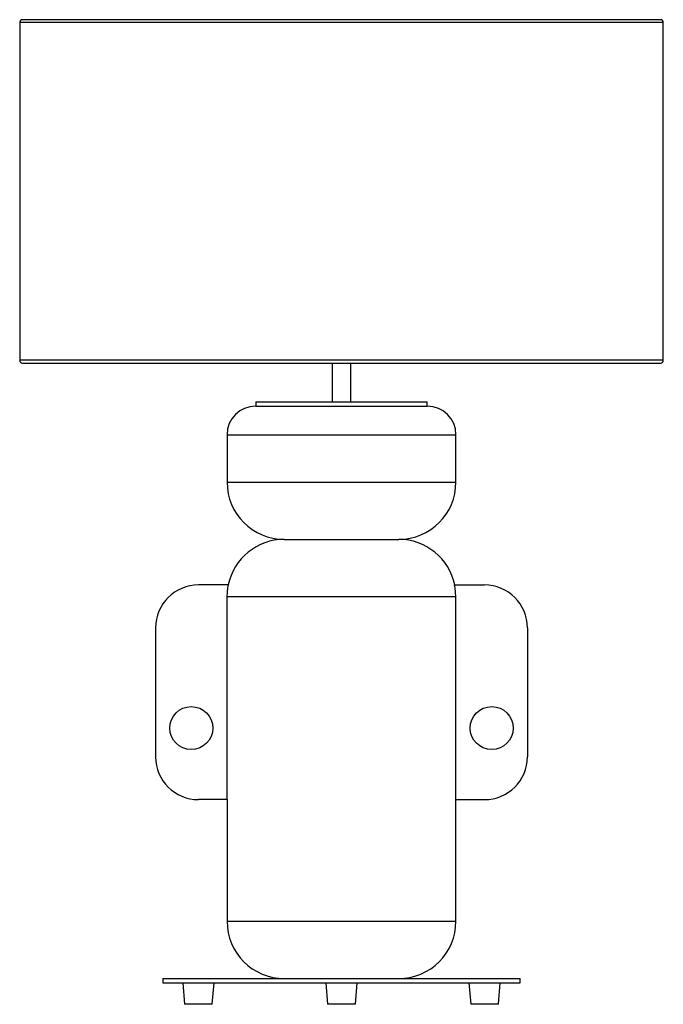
# Paper-space layout '_Frontal' of a CAD drawing. Header units: millimetres. Extents: x -225 to 225, y -18 to 670.
import ezdxf

# ---------------------------------------------------------------- set-up
doc = ezdxf.new("R2010")
doc.units = ezdxf.units.MM

psp = doc.layouts.new('_Frontal')

# ---------------------------------------------------------------- linework, layer by layer
at = {"color": 7, "linetype": 'Continuous', "lineweight": 25}
for p, q in [((-225, 668), (-225, 432)), ((223, 670), (-223, 670)), ((225, 432), (225, 668)), ((-223, 430), (223, 430)), ((-6.5, 430), (-6.5, 403)), ((6.5, 403), (6.5, 430)), ((-60, 403), (-60, 400)), ((-60, 403), (60, 403)), ((-60, 400), (60, 400)), ((60, 400), (60, 403)), ((-80, 380), (-80, 346.87)), ((80, 346.87), (80, 380)), ((-40, 306.87), (40, 306.87)), ((-79.01, 275), (-100, 275)), ((79.01, 275), (100, 275)), ((-79.84, 266.87), (79.84, 266.87)), ((-79.84, 125), (-79.84, 266.87)), ((79.84, 125), (79.84, 266.87)), ((-130, 245), (-130, 155)), ((130, 245), (130, 155)), ((-79.84, 125), (-100, 125)), ((-80, 125), (-80, 40)), ((79.84, 125), (100, 125)), ((80, 40), (80, 125)), ((-125, 0), (-125, -3)), ((-125, 0), (125, 0)), ((125, -3), (125, 0)), ((-125, -3), (125, -3)), ((-111, -3), (-109.69, -18)), ((-90.31, -18), (-89, -3)), ((-11, -3), (-9.69, -18)), ((9.69, -18), (11, -3)), ((89, -3), (90.31, -18)), ((109.69, -18), (111, -3)), ((-90.31, -18), (-109.69, -18)), ((9.69, -18), (-9.69, -18)), ((109.69, -18), (90.31, -18))]:
    psp.add_line(p, q, dxfattribs=at)
at = {"color": 8, "linetype": 'Continuous', "lineweight": 25}
for p, q in [((225, 668), (-225, 668)), ((225, 432), (-225, 432)), ((-80, 380), (80, 380)), ((-80, 346.87), (80, 346.87)), ((-80, 40), (80, 40))]:
    psp.add_line(p, q, dxfattribs=at)
at = {"color": 7, "linetype": 'Continuous', "lineweight": 25}
for centre in [(-105, 175), (105, 175)]:
    psp.add_circle(centre, 15, dxfattribs=at)
for centre, radius, start, end in [((-223, 668), 2, 90, 180), ((223, 668), 2, 360, 90), ((-223, 432), 2, 180, 270), ((223, 432), 2, 270, 0), ((-60, 380), 20, 90, 180), ((60, 380), 20, 0, 90), ((-40, 346.87), 40, 180, 270), ((40, 346.87), 40, 270, 0), ((-40, 266.87), 40, 90, 168.27101), ((40, 266.87), 40, 11.72899, 90), ((-100, 245), 30, 90, 180), ((100, 245), 30, 0, 90), ((-100, 155), 30, 180, 270), ((100, 155), 30, 270, 0), ((-40, 40), 40, 180, 270), ((40, 40), 40, 270, 0)]:
    psp.add_arc(centre, radius, start, end, dxfattribs=at)
for points in [[(-79.84, 266.87), (-79.84, 268.25), (-79.77, 269.61), (-79.49, 272.32), (-79.28, 273.67), (-79.01, 275)], [(79.84, 266.87), (79.84, 268.25), (79.77, 269.61), (79.49, 272.32), (79.28, 273.67), (79.01, 275)]]:
    psp.add_open_spline(points, degree=3, knots=[0, 0, 0, 0, 0.5, 0.5, 1, 1, 1, 1], dxfattribs=at)

doc.saveas('drawing.dxf')
